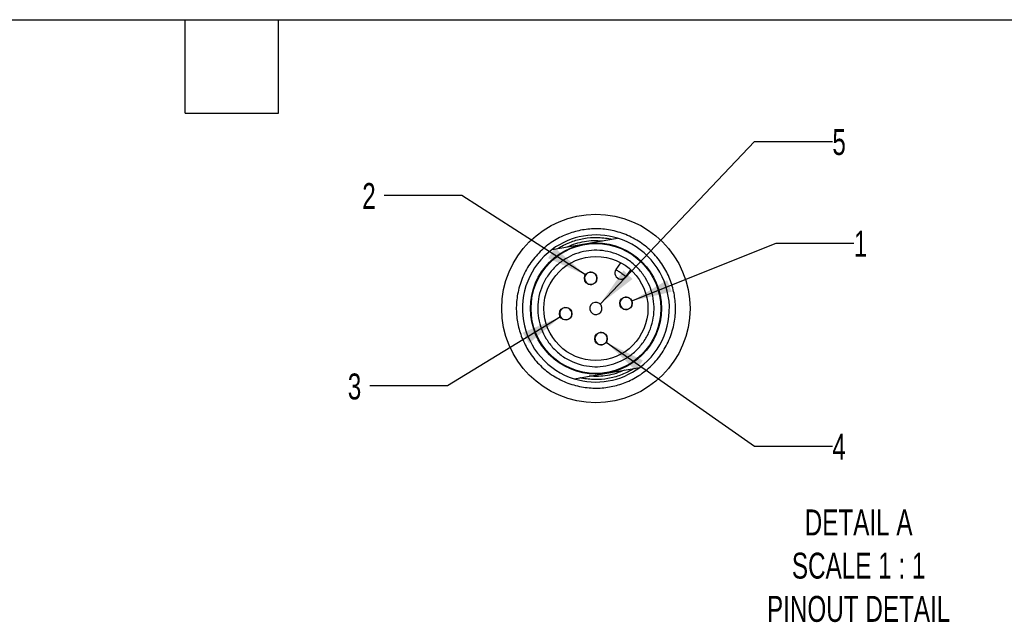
# Model space of a CAD drawing. Header units: millimetres. Extents: x 13 to 546, y 13 to 419.
# Tile 8 of 9: x 245 to 406, y 321 to 419. Entities that reach past the tile are written whole.
import ezdxf

# ---------------------------------------------------------------- set-up
doc = ezdxf.new("R2010")
doc.units = ezdxf.units.MM
doc.header["$LTSCALE"] = 2
doc.linetypes.add('SLD-Solid', pattern=[0])
doc.layers.add('DIMENSIONS', color=140, linetype='SLD-Solid', lineweight=25)
doc.layers.add('TEXT', color=140, linetype='SLD-Solid', lineweight=25)
doc.layers.add('SLD-DEFPOINTS', color=7, linetype='Continuous')
doc.styles.add('SLDTEXTSTYLE0', font='TXT', dxfattribs={"width": 0.7})
doc.dimstyles.new('SLDDIMSTYLE6', dxfattribs={"dimtxt": 4.316016, "dimasz": 6.604, "dimexe": 0, "dimexo": 0.0625, "dimgap": 1.079004, "dimtad": 0, "dimtih": 1, "dimtoh": 1, "dimlfac": 0.5, "dimrnd": 1e-09, "dimzin": 12, "dimdsep": 46, "dimtxsty": 'SLDTEXTSTYLE0', "dimsah": 1, "dimcen": 0, "dimadec": 0, "dimazin": 3, "dimtfac": 1, "dimtofl": 0, "dimtmove": 0, "dimatfit": 3, "dimfxl": 0, "dimfrac": 2, "dimtolj": 1, "dimtzin": 12, "dimarcsym": 0})
doc.dimstyles.new('SLDDIMSTYLE7', dxfattribs={"dimtxt": 4.316016, "dimasz": 6.604, "dimexe": 0, "dimexo": 0.0625, "dimgap": 1.079004, "dimtad": 0, "dimtih": 1, "dimtoh": 1, "dimlfac": 0.5, "dimrnd": 1e-09, "dimzin": 12, "dimdsep": 46, "dimtxsty": 'SLDTEXTSTYLE0', "dimsah": 1, "dimcen": 0, "dimadec": 0, "dimazin": 3, "dimtfac": 1, "dimtofl": 0, "dimtmove": 0, "dimatfit": 3, "dimfxl": 0, "dimfrac": 2, "dimtolj": 1, "dimtzin": 12, "dimarcsym": 0})

# ---------------------------------------------------------------- blocks, each defined once
blk = doc.blocks.new('_D_14')
at = {"layer": 'DIMENSIONS'}
for p, q in [((344.74, 373.19), (368.3, 382.62)), ((368.3, 382.62), (381, 382.62))]:
    blk.add_line(p, q, dxfattribs=at)
blk.add_solid([(344.74, 373.19), (351.25, 374.7), (350.5, 376.59)], dxfattribs=at)
at = {"layer": 'DIMENSIONS', "insert": (381, 384.64), "char_height": 4.23, "attachment_point": 1, "style": 'SLDTEXTSTYLE0'}
blk.add_mtext('1', dxfattribs=at)
blk = doc.blocks.new('_D_15')
at = {"layer": 'DIMENSIONS'}
for p, q in [((316.99, 390.41), (304.29, 390.41)), ((337.16, 377.44), (316.99, 390.41))]:
    blk.add_line(p, q, dxfattribs=at)
blk.add_solid([(337.16, 377.44), (332.16, 381.87), (331.06, 380.16)], dxfattribs=at)
at = {"layer": 'DIMENSIONS', "insert": (300.7, 392.44), "char_height": 4.23, "attachment_point": 1, "style": 'SLDTEXTSTYLE0'}
blk.add_mtext('2', dxfattribs=at)
blk = doc.blocks.new('_D_16')
at = {"layer": 'DIMENSIONS'}
for p, q in [((333.07, 370.59), (314.63, 359.32)), ((314.63, 359.32), (301.93, 359.32))]:
    blk.add_line(p, q, dxfattribs=at)
blk.add_solid([(333.07, 370.59), (326.9, 368.01), (327.96, 366.28)], dxfattribs=at)
at = {"layer": 'DIMENSIONS', "insert": (298.34, 361.35), "char_height": 4.23, "attachment_point": 1, "style": 'SLDTEXTSTYLE0'}
blk.add_mtext('3', dxfattribs=at)
blk = doc.blocks.new('_D_17')
at = {"layer": 'DIMENSIONS'}
for p, q in [((340.55, 366.45), (364.79, 349.48)), ((364.79, 349.48), (377.49, 349.48))]:
    blk.add_line(p, q, dxfattribs=at)
blk.add_solid([(340.55, 366.45), (345.37, 361.83), (346.54, 363.49)], dxfattribs=at)
at = {"layer": 'DIMENSIONS', "insert": (377.49, 351.51), "char_height": 4.23, "attachment_point": 1, "style": 'SLDTEXTSTYLE0'}
blk.add_mtext('4', dxfattribs=at)
blk = doc.blocks.new('_D_18')
at = {"layer": 'DIMENSIONS'}
for p, q in [((339.56, 372.69), (364.79, 399.23)), ((364.79, 399.23), (377.49, 399.23))]:
    blk.add_line(p, q, dxfattribs=at)
blk.add_solid([(339.56, 372.69), (344.84, 376.77), (343.37, 378.17)], dxfattribs=at)
at = {"layer": 'DIMENSIONS', "insert": (377.49, 401.25), "char_height": 4.23, "attachment_point": 1, "style": 'SLDTEXTSTYLE0'}
blk.add_mtext('5', dxfattribs=at)

msp = doc.modelspace()

# ---------------------------------------------------------------- linework, layer by layer
for p, q in [((337.058, 382.509), (342.412, 383.428)), ((331.704, 381.591), (337.058, 382.509)), ((342.15, 378.338), (342.924, 379.433)), ((343.783, 377.183), (344.557, 378.278)), ((340.676, 361.417), (346.03, 362.336)), ((335.322, 360.499), (340.676, 361.417))]:
    msp.add_line(p, q)
at = {"flags": 128}
for points in [[(342.15, 378.338), (342.165, 378.327), (342.212, 378.294), (342.287, 378.241), (342.389, 378.169), (342.513, 378.081), (342.654, 377.981), (342.807, 377.873), (342.966, 377.76)], [(342.966, 377.76), (343.126, 377.648), (343.279, 377.539), (343.42, 377.44), (343.544, 377.352), (343.645, 377.28), (343.721, 377.227), (343.767, 377.194), (343.783, 377.183)]]:
    msp.add_lwpolyline(points, dxfattribs=at)
for centre, radius in [((338.867, 371.963), 10.7), ((338.867, 371.963), 10.6), ((338.867, 371.963), 8.5), ((338.022, 376.891), 1.02), ((343.795, 372.809), 1.02), ((333.939, 371.118), 1.02), ((339.712, 367.035), 1.02)]:
    msp.add_circle(centre, radius)
for centre, radius, start, end in [((338.867, 371.963), 12, 72.81673, 126.64987), ((338.867, 371.963), 12, 306.64987, 72.81674), ((338.867, 371.963), 12, 126.64987, 252.81674), ((342.966, 377.76), 1, 144.7332, 324.7333), ((338.022, 376.891), 1, 99.73334, 279.73335), ((338.022, 376.891), 1, 279.73334, 99.73335), ((343.795, 372.809), 1, 9.73321, 189.73343), ((333.939, 371.118), 1, 9.73335, 189.73326), ((338.867, 371.963), 1, 9.73332, 189.73329), ((338.867, 371.963), 1, 189.73335, 9.73326), ((343.795, 372.809), 1, 189.73321, 9.73343), ((333.939, 371.118), 1, 189.73331, 9.73329), ((339.712, 367.035), 1, 99.7331, 279.73337), ((339.712, 367.035), 1, 279.7331, 99.73338), ((338.867, 371.963), 12, 252.81675, 306.64986)]:
    msp.add_arc(centre, radius, start, end)
for points, knots in [([(326.668, 367.471), (326.433, 368.229), (325.964, 369.747), (325.797, 372.184), (326.067, 374.687), (326.865, 377.189), (328.177, 379.523), (329.652, 381.208), (331.008, 382.347), (332.428, 383.313), (334.303, 384.219), (336.657, 384.848), (339.086, 385.039), (341.591, 384.762), (344.092, 383.966), (346.426, 382.654), (348.112, 381.178), (349.25, 379.822), (350.216, 378.403), (351.122, 376.527), (351.751, 374.174), (351.942, 371.745), (351.665, 369.239), (350.87, 366.739), (349.557, 364.404), (348.082, 362.719), (346.726, 361.58), (345.306, 360.614), (343.43, 359.708), (341.077, 359.079), (338.648, 358.888), (336.142, 359.165), (333.642, 359.961), (331.308, 361.274), (329.621, 362.748), (328.485, 364.105), (327.508, 365.521), (327.001, 366.698), (326.668, 367.471)], [0, 0, 0, 0, 0.0291242, 0.05824839, 0.08911712, 0.12126917, 0.15410355, 0.18693793, 0.20302814, 0.21913125, 0.24999998, 0.2791242, 0.30824838, 0.33911711, 0.37126915, 0.40410357, 0.43693789, 0.45302816, 0.46913127, 0.49999999, 0.52912418, 0.55824838, 0.58911711, 0.62126917, 0.65410353, 0.68693791, 0.70302812, 0.71913131, 0.74999999, 0.77912421, 0.80824839, 0.83911712, 0.87126916, 0.90410354, 0.93693794, 0.95302814, 0.96913128, 1, 1, 1, 1]), ([(332.642, 381.752), (332.706, 381.792), (333.405, 382.23), (334.795, 382.898), (336.895, 383.461), (339.061, 383.63), (340.595, 383.464), (341.4, 383.283), (341.473, 383.267)], [0, 0, 0, 0, 0.0246947, 0.2692591, 0.5000021, 0.7307454, 0.9753096, 1, 1, 1, 1]), ([(334.147, 382.01), (334.615, 382.208), (335.534, 382.596), (336.985, 382.931), (338.466, 383.099), (339.461, 383.039), (339.969, 383.009)], [0, 0, 0, 0, 0.2546034, 0.4999982, 0.7453339, 1, 1, 1, 1]), ([(342.2, 363.066), (341.629, 362.888), (340.488, 362.532), (338.688, 362.41), (336.86, 362.616), (335.049, 363.192), (333.343, 364.151), (332.111, 365.23), (331.279, 366.22), (330.583, 367.244), (329.915, 368.611), (329.449, 370.348), (329.309, 372.141), (329.52, 373.971), (330.095, 375.782), (331.055, 377.488), (332.133, 378.719), (333.124, 379.551), (334.147, 380.247), (335.514, 380.916), (337.251, 381.381), (339.044, 381.521), (340.874, 381.31), (342.685, 380.735), (344.391, 379.775), (345.623, 378.697), (346.455, 377.707), (347.15, 376.683), (347.819, 375.316), (348.284, 373.579), (348.424, 371.786), (348.214, 369.956), (347.638, 368.145), (346.679, 366.44), (345.601, 365.207), (344.61, 364.377), (343.589, 363.673), (342.747, 363.305), (342.2, 363.066)], [0, 0, 0, 0, 0.0300022, 0.0599955, 0.0899976, 0.1221484, 0.1549814, 0.1878145, 0.2039017, 0.2200065, 0.2499954, 0.2800021, 0.309991, 0.3399976, 0.3721484, 0.4049814, 0.4378145, 0.4539017, 0.4700066, 0.4999954, 0.5300021, 0.559991, 0.5899976, 0.6221483, 0.6549814, 0.6878145, 0.7039016, 0.7200065, 0.7499954, 0.7800021, 0.8099909, 0.8399976, 0.8721484, 0.9049815, 0.9378145, 0.9539017, 0.9700065, 1, 1, 1, 1]), ([(345.091, 362.175), (345.027, 362.135), (344.329, 361.697), (342.938, 361.029), (340.839, 360.466), (338.672, 360.297), (337.139, 360.463), (336.334, 360.644), (336.26, 360.66)], [0, 0, 0, 0, 0.0246944, 0.2692589, 0.5000023, 0.7307453, 0.9753096, 1, 1, 1, 1]), ([(343.587, 361.917), (343.119, 361.719), (342.2, 361.331), (340.748, 360.996), (339.268, 360.828), (338.272, 360.888), (337.765, 360.918)], [0, 0, 0, 0, 0.2546039, 0.4999982, 0.7453339, 1, 1, 1, 1])]:
    msp.add_open_spline(points, degree=3, knots=knots)
at = {"layer": 'SLD-DEFPOINTS'}
msp.add_circle((338.867, 371.963), 15.38, dxfattribs=at)
at = {"layer": 'TEXT'}
for p, q in [((12.7, 419.1), (546.1, 419.1)), ((271.78, 403.86), (271.78, 419.1)), ((287.02, 403.86), (287.02, 419.1)), ((271.78, 403.86), (287.02, 403.86))]:
    msp.add_line(p, q, dxfattribs=at)

# ---------------------------------------------------------------- texts
at = {"layer": 'TEXT', "insert": (381.779, 339.162), "char_height": 4.23333, "attachment_point": 2, "style": 'SLDTEXTSTYLE0'}
msp.add_mtext('DETAIL A^JSCALE 1 : 1^JPINOUT DETAIL', dxfattribs=at)

# ---------------------------------------------------------------- dimensions: what is measured, and where the dimension line sits
at = {"layer": 'DIMENSIONS'}
dim = msp.add_radius_dim(center=(338.867, 371.963), mpoint=(339.556, 372.688), text='5', dimstyle='SLDDIMSTYLE7', override={"dimpost": '<>'}, dxfattribs=at)
dim.commit()
dim.dimension.update_dxf_attribs({"geometry": '_D_18', "text_midpoint": (379.281, 399.226), "dimtype": 164})
for p1, p2, text, picture, middle in [((338.88, 376.34), (337.163, 377.443), '2', '_D_15', (302.494, 390.408)), ((342.848, 372.43), (344.742, 373.188), '1', '_D_14', (382.795, 382.617)), ((334.809, 371.65), (333.068, 370.586), '3', '_D_16', (300.132, 359.323)), ((338.877, 367.621), (340.548, 366.45), '4', '_D_17', (379.281, 349.478))]:
    dim = msp.add_diameter_dim_2p(p1=p1, p2=p2, text=text, dimstyle='SLDDIMSTYLE6', override={"dimpost": '<>'}, dxfattribs=at)
    dim.commit()
    dim.dimension.update_dxf_attribs({"geometry": picture, "text_midpoint": middle, "dimtype": 163})

doc.saveas('drawing.dxf')
